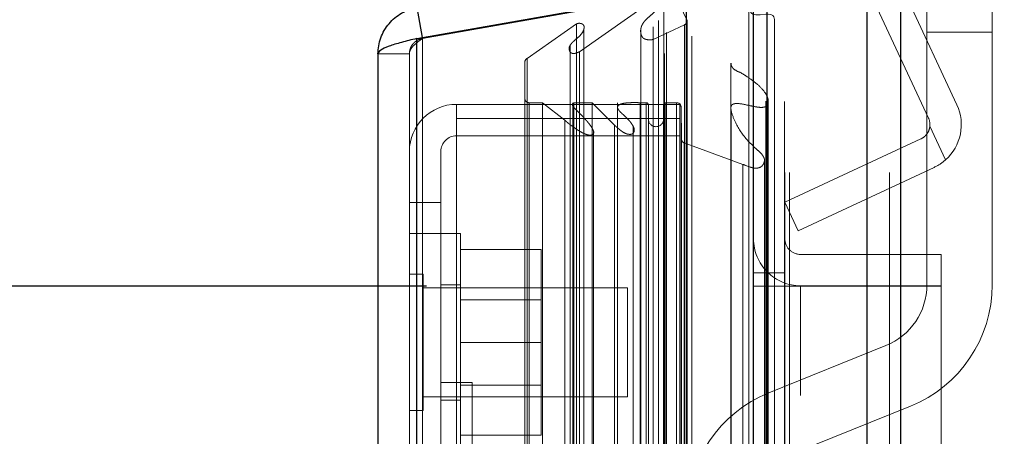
# Model space of a CAD drawing. Header units: inches. Extents: x 0.2 to 10.8, y 0.2 to 8.2.
# Tile 135 of 146: x 5.9105 to 6.0611, y 5.4279 to 5.4916. Entities that reach past the tile are written whole.
import ezdxf

# ---------------------------------------------------------------- set-up
doc = ezdxf.new("R2010")
doc.units = ezdxf.units.IN
doc.header["$MEASUREMENT"] = 0
doc.linetypes.add('HIDDEN', pattern=[0.07500000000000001, 0.05, -0.025])
doc.layers.add('DIMENSIONS', color=140, linetype='Continuous')
doc.styles.add('SLDTEXTSTYLE0', font='TXT', dxfattribs={"width": 0.7})
doc.dimstyles.new('SLDDIMSTYLE0', dxfattribs={"dimtxt": 0.0849609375, "dimasz": 0.13, "dimexe": 0, "dimexo": 0.0625, "dimgap": 0.021240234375, "dimtad": 0, "dimtih": 1, "dimtoh": 1, "dimlfac": 15, "dimrnd": 1e-09, "dimzin": 12, "dimdsep": 46, "dimtxsty": 'SLDTEXTSTYLE0', "dimsah": 1, "dimcen": 0.09, "dimadec": 0, "dimazin": 3, "dimtfac": 1, "dimtofl": 0, "dimtmove": 0, "dimatfit": 3, "dimfxl": 0, "dimfrac": 2, "dimtolj": 1, "dimtzin": 12, "dimarcsym": 0})
doc.dimstyles.new('SLDDIMSTYLE3', dxfattribs={"dimtxt": 0.0849609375, "dimasz": 0.13, "dimexe": 0, "dimexo": 0.0625, "dimgap": 0.021240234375, "dimtad": 0, "dimtih": 1, "dimtoh": 1, "dimdec": 4, "dimlfac": 15, "dimzin": 12, "dimdsep": 46, "dimtxsty": 'SLDTEXTSTYLE0', "dimsah": 1, "dimcen": 0.09, "dimadec": 0, "dimazin": 3, "dimtfac": 1, "dimtdec": 0, "dimtofl": 0, "dimtmove": 0, "dimatfit": 3, "dimfxl": 0, "dimfrac": 2, "dimtolj": 1, "dimtzin": 12, "dimarcsym": 0})

# ---------------------------------------------------------------- blocks, each defined once
blk = doc.blocks.new('_D_15')
at = {"layer": 'DIMENSIONS'}
blk.add_line((6.70151642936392, 5.889576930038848), (5.936236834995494, 5.889576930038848), dxfattribs=at)
for radius, start, end in [(0.754659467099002, 161.2396040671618, 180), (0.7546594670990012, 205.0000000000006, 223.7603959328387)]:
    blk.add_arc((6.815896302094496, 5.889576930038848), radius, start, end, dxfattribs=at)
for points in [[(6.061236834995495, 5.889576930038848), (6.092238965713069, 6.01740051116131), (6.0523843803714, 6.020808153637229)], [(6.131942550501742, 5.570644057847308), (6.179380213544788, 5.447966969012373), (6.214060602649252, 5.467898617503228)]]:
    blk.add_solid(points, dxfattribs=at)
at = {"layer": 'DIMENSIONS', "insert": (5.976598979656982, 5.774272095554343), "char_height": 0.08333333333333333, "attachment_point": 1, "style": 'SLDTEXTSTYLE0'}
blk.add_mtext('25°', dxfattribs=at)
blk = doc.blocks.new('_D_17')
at = {"layer": 'DIMENSIONS'}
for p, q in [((5.97272486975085, 5.450895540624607), (5.251643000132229, 5.450895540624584)), ((5.37664300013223, 5.450895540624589), (5.376643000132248, 4.913216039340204)), ((5.215068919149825, 4.783084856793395), (5.186538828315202, 4.783084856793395)), ((5.186538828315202, 4.783084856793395), (5.186538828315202, 4.648053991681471)), ((5.538217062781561, 4.783084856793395), (5.566747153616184, 4.783084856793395)), ((5.566747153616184, 4.783084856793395), (5.566747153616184, 4.648053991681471)), ((5.186538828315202, 4.648053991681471), (5.215068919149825, 4.648053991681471)), ((5.566747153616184, 4.648053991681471), (5.538217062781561, 4.648053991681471)), ((5.376643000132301, 3.234162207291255), (5.37664300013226, 4.494003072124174)), ((5.972724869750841, 3.234162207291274), (5.2516430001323, 3.234162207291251))]:
    blk.add_line(p, q, dxfattribs=at)
for points in [[(5.37664300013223, 5.450895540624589), (5.356643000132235, 5.320895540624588), (5.396643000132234, 5.32089554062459)], [(5.376643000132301, 3.234162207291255), (5.396643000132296, 3.364162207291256), (5.356643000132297, 3.364162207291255)]]:
    blk.add_solid(points, dxfattribs=at)
at = {"layer": 'DIMENSIONS', "char_height": 0.08333333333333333, "attachment_point": 1, "style": 'SLDTEXTSTYLE0'}
for s, insert in [('33.25', (5.215068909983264, 4.909527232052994)), ('844.6', (5.215068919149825, 4.755476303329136)), ('OPENING', (5.114605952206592, 4.601425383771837))]:
    blk.add_mtext(s, dxfattribs=dict(at, insert=insert))

msp = doc.modelspace()

# ---------------------------------------------------------------- linework, layer by layer
at = {"color": 7, "linetype": 'Continuous', "lineweight": 25}
for p, q in [((6.045185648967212, 5.52489243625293), (6.045185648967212, 3.168228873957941)), ((6.040094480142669, 3.168228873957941), (6.040094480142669, 5.523948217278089)), ((6.024833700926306, 3.168228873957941), (6.024833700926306, 5.516769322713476)), ((6.022724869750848, 3.168228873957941), (6.022724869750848, 5.516562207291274)), ((5.971265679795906, 5.488731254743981), (6.012482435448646, 5.495998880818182)), ((6.012482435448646, 3.189112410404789), (6.012482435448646, 5.495998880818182)), ((5.971265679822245, 5.493465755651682), (5.972075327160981, 5.488874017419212)), ((5.971265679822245, 3.196380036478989), (5.971265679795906, 5.488731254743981)), ((5.965315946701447, 5.48637513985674), (5.965315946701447, 3.198736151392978))]:
    msp.add_line(p, q, dxfattribs=at)
at = {"color": 7, "linetype": 'HIDDEN', "lineweight": 18}
for p, q in [((6.045185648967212, 5.52489243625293), (6.045185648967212, 3.168228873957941)), ((6.045185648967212, 3.168228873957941), (6.045185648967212, 5.524892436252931)), ((6.045185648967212, 3.168228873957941), (6.045185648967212, 5.524892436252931)), ((6.040094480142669, 3.168228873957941), (6.040094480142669, 5.523948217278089)), ((6.043488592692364, 3.168228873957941), (6.043488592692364, 5.523948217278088)), ((6.043488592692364, 3.168228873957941), (6.043488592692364, 5.523948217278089)), ((6.024833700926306, 3.168228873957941), (6.024833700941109, 5.516769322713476)), ((6.028227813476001, 3.168228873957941), (6.028227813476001, 5.516769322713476)), ((6.028227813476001, 3.168228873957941), (6.028227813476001, 5.516769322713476)), ((6.02752486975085, 3.168228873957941), (6.02752486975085, 5.516562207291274)), ((6.053820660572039, 5.478604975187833), (6.037592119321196, 5.513407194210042)), ((6.049470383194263, 5.476576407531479), (6.03324184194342, 5.511378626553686)), ((6.024630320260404, 3.179136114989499), (6.024630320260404, 5.50597517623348)), ((6.009102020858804, 3.186445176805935), (6.009102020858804, 5.498666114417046)), ((6.012542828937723, 5.4916114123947), (6.009102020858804, 5.498666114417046)), ((6.009102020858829, 3.18644517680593), (6.009102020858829, 5.49866611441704)), ((6.049226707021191, 5.489685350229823), (6.049226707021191, 5.498018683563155)), ((6.059226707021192, 5.498018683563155), (6.059226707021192, 5.489685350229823)), ((6.013315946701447, 5.496006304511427), (5.972099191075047, 5.488738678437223)), ((5.972099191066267, 5.48873125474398), (6.013315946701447, 5.495998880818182)), ((6.013315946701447, 3.189112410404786), (6.013315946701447, 5.495998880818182)), ((5.996119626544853, 5.486718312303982), (6.007391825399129, 5.494611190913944)), ((6.007391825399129, 3.190500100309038), (6.007391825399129, 5.494611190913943)), ((6.009034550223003, 5.495390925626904), (6.009034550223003, 3.189720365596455)), ((6.009442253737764, 3.189648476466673), (6.009442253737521, 5.495462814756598)), ((6.008185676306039, 3.19150400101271), (6.008185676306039, 5.493637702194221)), ((6.022026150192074, 5.494010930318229), (6.022026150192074, 3.191109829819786)), ((6.012542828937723, 3.193499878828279), (6.012542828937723, 5.4916114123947)), ((6.012564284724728, 3.193667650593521), (6.012564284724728, 5.491443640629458)), ((6.025916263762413, 3.193533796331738), (6.025916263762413, 5.491568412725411)), ((5.988106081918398, 5.485676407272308), (5.995652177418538, 5.490960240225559)), ((5.995652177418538, 3.194151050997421), (5.995652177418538, 5.490960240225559)), ((5.996797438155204, 5.490217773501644), (5.996797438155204, 5.490220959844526)), ((5.99679743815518, 3.194890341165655), (5.99679743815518, 5.490217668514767)), ((6.005473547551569, 5.489889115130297), (6.005473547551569, 5.489887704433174)), ((6.005473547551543, 5.489887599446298), (6.005473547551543, 3.195230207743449)), ((6.007367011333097, 5.488573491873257), (6.012181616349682, 5.490840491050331)), ((6.012181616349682, 3.194270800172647), (6.012181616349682, 5.490840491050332)), ((6.012181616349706, 3.194270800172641), (6.012181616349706, 5.490840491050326)), ((6.049226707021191, 5.489685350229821), (6.059226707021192, 5.489685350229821)), ((6.049226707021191, 5.489685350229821), (6.059226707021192, 5.489685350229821)), ((6.049226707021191, 5.45107528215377), (6.049226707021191, 5.489685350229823)), ((6.049226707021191, 5.489685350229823), (6.059226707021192, 5.489685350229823)), ((6.049226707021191, 5.489685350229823), (6.059226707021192, 5.489685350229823)), ((6.059226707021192, 5.489685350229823), (6.059226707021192, 5.45107528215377)), ((5.971265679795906, 5.488731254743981), (5.972099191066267, 5.48873125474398)), ((5.971265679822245, 5.488731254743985), (5.971265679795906, 3.19638003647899)), ((5.972075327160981, 5.488874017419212), (5.972099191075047, 5.488738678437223)), ((5.972099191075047, 3.196380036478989), (5.972099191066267, 5.48873125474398)), ((5.972099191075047, 5.488731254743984), (5.972099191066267, 3.19638003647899)), ((6.007367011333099, 3.19653779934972), (6.007367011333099, 5.488573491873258)), ((5.994707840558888, 5.487736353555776), (5.994707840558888, 5.487733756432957)), ((5.994707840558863, 5.487733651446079), (5.994707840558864, 3.197374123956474)), ((5.996119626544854, 3.198392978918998), (5.996119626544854, 5.486718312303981)), ((5.970115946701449, 5.486375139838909), (5.965315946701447, 5.48637513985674)), ((5.970115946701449, 5.486375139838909), (5.970115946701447, 3.198736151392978)), ((5.98775989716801, 3.200019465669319), (5.98775989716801, 5.485091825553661)), ((5.988106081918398, 3.19943488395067), (5.988106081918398, 5.485676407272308)), ((6.019276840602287, 5.484989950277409), (6.019276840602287, 5.484970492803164)), ((6.019276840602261, 5.484970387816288), (6.019276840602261, 3.200121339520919)), ((6.02497937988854, 3.205888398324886), (6.02497937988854, 5.479222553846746)), ((5.977315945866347, 5.476522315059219), (5.977315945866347, 5.478666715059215)), ((6.01144927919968, 5.478666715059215), (5.977315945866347, 5.478666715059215)), ((5.988426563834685, 3.206193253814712), (5.988426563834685, 5.478918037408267)), ((5.990452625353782, 5.478918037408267), (5.988426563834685, 5.478918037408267)), ((5.98842656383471, 3.206193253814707), (5.98842656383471, 5.478918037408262)), ((5.993899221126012, 5.476225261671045), (5.990452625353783, 5.478918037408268)), ((5.990452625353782, 3.206193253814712), (5.990452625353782, 5.478918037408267)), ((5.995110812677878, 5.478918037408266), (5.995110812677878, 5.478386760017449)), ((5.995110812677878, 5.478386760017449), (5.995110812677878, 3.206724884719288)), ((5.995280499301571, 3.206193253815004), (5.995280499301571, 5.478918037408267)), ((5.998036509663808, 5.478918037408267), (5.995280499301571, 5.478918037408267)), ((5.998036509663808, 3.206193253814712), (5.998036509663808, 5.478918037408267)), ((6.001496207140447, 5.475481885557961), (5.998036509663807, 5.478918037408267)), ((6.001934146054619, 5.478918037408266), (6.001934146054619, 5.478195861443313)), ((6.001934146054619, 5.478195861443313), (6.001934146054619, 3.206913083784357)), ((6.005373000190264, 3.206193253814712), (6.005373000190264, 5.478918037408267)), ((6.006311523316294, 5.478918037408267), (6.005373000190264, 5.478918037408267)), ((6.006311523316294, 5.478918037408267), (6.006311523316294, 3.206193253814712)), ((6.006311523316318, 3.206193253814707), (6.006311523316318, 5.478918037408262)), ((6.006644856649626, 3.206526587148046), (6.006644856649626, 5.478584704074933)), ((6.00897818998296, 5.478584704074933), (6.00897818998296, 3.206526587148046)), ((6.009311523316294, 3.206193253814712), (6.009311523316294, 5.478918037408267)), ((6.010970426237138, 5.478918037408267), (6.009311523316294, 5.478918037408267)), ((6.009311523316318, 5.478918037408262), (6.009311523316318, 3.206193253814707)), ((6.010970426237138, 3.206193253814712), (6.010970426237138, 5.478918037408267)), ((6.010970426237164, 3.206193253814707), (6.010970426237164, 5.478918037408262)), ((6.01144927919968, 5.476522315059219), (6.01144927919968, 5.478666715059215)), ((6.011644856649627, 3.20685992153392), (6.011644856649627, 5.478251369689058)), ((6.01170116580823, 5.473387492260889), (6.011644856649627, 5.478251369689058)), ((6.011644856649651, 3.206859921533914), (6.011644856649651, 5.478251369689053)), ((5.977315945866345, 5.476522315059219), (5.977315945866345, 5.420522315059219)), ((6.011449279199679, 5.476522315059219), (5.977315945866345, 5.476522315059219)), ((5.993899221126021, 3.208886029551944), (5.993899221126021, 5.476225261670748)), ((6.011449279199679, 5.476522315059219), (6.011449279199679, 3.208588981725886)), ((5.998251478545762, 5.474600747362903), (5.998251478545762, 5.474601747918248)), ((5.998251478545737, 3.210516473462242), (5.998251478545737, 5.474600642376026)), ((6.001496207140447, 3.209629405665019), (6.001496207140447, 5.475481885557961)), ((6.001496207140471, 3.209629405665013), (6.001496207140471, 5.475481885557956)), ((6.004340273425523, 3.209826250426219), (6.004340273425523, 5.47528391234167)), ((6.049683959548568, 5.475329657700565), (6.052083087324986, 5.470184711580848)), ((6.052083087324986, 5.470184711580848), (6.049683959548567, 5.475329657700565)), ((6.049683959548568, 5.475329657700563), (6.052083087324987, 5.470184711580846)), ((6.052083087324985, 5.470184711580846), (6.049683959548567, 5.475329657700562)), ((6.01144927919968, 5.473866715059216), (5.977315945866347, 5.473866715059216)), ((6.01170116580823, 3.21172379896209), (6.01170116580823, 5.473387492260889)), ((6.011701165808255, 3.211723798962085), (6.011701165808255, 5.473387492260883)), ((6.027524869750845, 5.463694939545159), (6.048309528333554, 5.473386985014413)), ((6.012138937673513, 3.212342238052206), (6.012138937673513, 5.472769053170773)), ((6.021092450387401, 5.469496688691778), (6.012138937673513, 5.472769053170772)), ((6.012138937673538, 3.2123422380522), (6.012138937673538, 5.472769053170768)), ((5.974915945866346, 5.471466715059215), (5.974915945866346, 5.463666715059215)), ((6.024399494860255, 5.470094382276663), (6.024399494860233, 5.470120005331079)), ((6.024399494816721, 3.214991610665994), (6.024399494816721, 5.470091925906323)), ((6.021092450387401, 3.2156146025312), (6.021092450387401, 5.469496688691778)), ((6.050338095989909, 5.469036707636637), (6.029553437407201, 5.459344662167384)), ((5.974915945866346, 5.463666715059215), (5.970115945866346, 5.463666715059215)), ((5.974915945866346, 5.463666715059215), (5.974915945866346, 5.420522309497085)), ((6.029553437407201, 5.459344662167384), (6.027524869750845, 5.463694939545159)), ((5.974915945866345, 5.458933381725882), (5.970115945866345, 5.458933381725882)), ((5.977915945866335, 5.458933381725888), (5.974915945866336, 5.458933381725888)), ((5.977915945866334, 5.442266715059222), (5.977915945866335, 5.458933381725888)), ((5.977915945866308, 5.456466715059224), (5.990249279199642, 5.456466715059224)), ((5.990249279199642, 5.442266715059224), (5.990249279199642, 5.456466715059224)), ((6.051391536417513, 5.455723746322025), (6.029924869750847, 5.455723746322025)), ((6.051391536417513, 5.455723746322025), (6.051391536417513, 5.450923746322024)), ((5.972199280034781, 5.452683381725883), (5.970115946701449, 5.452683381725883)), ((5.972199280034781, 5.442266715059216), (5.972199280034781, 5.452683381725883)), ((6.02752486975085, 5.452895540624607), (6.022724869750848, 5.452895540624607)), ((6.003449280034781, 5.45060004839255), (5.972199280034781, 5.45060004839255)), ((5.977915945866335, 5.451100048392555), (5.974915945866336, 5.451100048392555)), ((6.003449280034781, 5.442266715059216), (6.003449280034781, 5.45060004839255)), ((6.022724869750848, 5.450895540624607), (6.02752486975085, 5.450895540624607)), ((6.02752486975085, 5.450895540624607), (6.029924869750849, 5.450895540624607)), ((6.051391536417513, 5.450923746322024), (6.029924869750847, 5.450923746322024)), ((6.029924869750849, 3.234162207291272), (6.029924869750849, 5.450895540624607)), ((6.029924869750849, 3.234162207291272), (6.029924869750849, 5.450895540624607)), ((6.051391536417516, 5.450895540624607), (6.029924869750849, 5.450895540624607)), ((6.029924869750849, 3.234162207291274), (6.029924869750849, 5.450895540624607)), ((6.029924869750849, 3.234162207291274), (6.029924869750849, 5.450895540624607)), ((6.051391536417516, 5.19712887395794), (6.051391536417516, 5.450895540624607)), ((5.990249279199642, 5.448796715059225), (5.977915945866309, 5.448796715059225)), ((5.972199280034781, 5.431850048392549), (5.972199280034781, 5.442266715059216)), ((5.977915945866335, 5.425600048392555), (5.977915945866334, 5.442266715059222)), ((5.977915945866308, 5.442266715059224), (5.990249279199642, 5.442266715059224)), ((5.990249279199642, 5.428066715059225), (5.990249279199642, 5.442266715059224)), ((6.003449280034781, 5.433933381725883), (6.003449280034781, 5.442266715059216)), ((6.025061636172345, 5.434559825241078), (6.042975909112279, 5.44180471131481)), ((5.979715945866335, 5.436153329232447), (5.974915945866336, 5.436153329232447)), ((5.977915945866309, 5.435736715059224), (5.990249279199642, 5.435736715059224)), ((5.979715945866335, 5.436153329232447), (5.979715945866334, 5.391019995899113)), ((5.972199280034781, 5.433933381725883), (6.003449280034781, 5.433933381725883)), ((5.974915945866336, 5.433433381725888), (5.977915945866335, 5.433433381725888)), ((6.046725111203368, 5.432534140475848), (6.028810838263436, 5.425289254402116)), ((5.970115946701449, 5.431850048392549), (5.972199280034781, 5.431850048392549)), ((5.977915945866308, 5.428066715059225), (5.990249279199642, 5.428066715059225))]:
    msp.add_line(p, q, dxfattribs=at)
at = {"color": 7, "linetype": 'HIDDEN', "lineweight": 18, "flags": 128}
for points in [[(6.024630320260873, 5.50597517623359), (6.025997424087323, 5.506499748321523), (6.026930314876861, 5.506717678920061), (6.027120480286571, 5.506717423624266), (6.027208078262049, 5.506703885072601), (6.027285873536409, 5.506678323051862), (6.027350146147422, 5.5066384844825), (6.027400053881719, 5.506584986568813), (6.027460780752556, 5.506447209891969), (6.027439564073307, 5.506029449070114), (6.02657349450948, 5.504089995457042), (6.0254654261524, 5.502479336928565), (6.02466023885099, 5.501625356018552), (6.023818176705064, 5.500709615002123), (6.023123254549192, 5.499683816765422), (6.022705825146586, 5.498618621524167), (6.022499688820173, 5.497690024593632), (6.022319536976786, 5.496502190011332), (6.022085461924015, 5.494928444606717), (6.022117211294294, 5.493195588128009), (6.022329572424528, 5.492731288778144), (6.022481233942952, 5.49258125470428), (6.022639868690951, 5.492480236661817), (6.02283232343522, 5.492400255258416), (6.023086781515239, 5.492346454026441), (6.023398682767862, 5.492336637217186), (6.023757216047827, 5.49235845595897), (6.024621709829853, 5.492434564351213), (6.024850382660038, 5.49244596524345), (6.024912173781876, 5.492446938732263), (6.024929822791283, 5.492446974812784), (6.024935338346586, 5.492446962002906), (6.024937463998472, 5.4924469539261), (6.024938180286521, 5.492446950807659), (6.024938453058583, 5.492446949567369), (6.024938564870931, 5.492446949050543), (6.024938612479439, 5.492446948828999), (6.024938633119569, 5.492446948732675), (6.024938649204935, 5.492446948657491), (6.025255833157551, 5.492419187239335), (6.025492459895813, 5.492347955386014), (6.025685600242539, 5.492237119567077), (6.025843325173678, 5.492041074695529), (6.025917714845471, 5.491641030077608), (6.025907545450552, 5.491568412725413)], [(6.027436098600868, 3.179087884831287), (6.027436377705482, 4.319024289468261), (6.027436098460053, 5.506019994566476)], [(6.027436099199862, 3.179090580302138), (6.027436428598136, 4.333343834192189), (6.027436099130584, 5.506020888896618)], [(6.025916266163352, 3.193524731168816), (6.025916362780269, 4.366719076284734), (6.025916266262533, 5.491588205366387)], [(6.024979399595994, 3.205902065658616), (6.024979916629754, 4.295488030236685), (6.024979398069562, 5.479223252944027)], [(6.019286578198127, 5.477858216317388), (6.019286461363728, 4.351752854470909), (6.019286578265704, 3.207251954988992)], [(6.019286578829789, 5.477860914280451), (6.019286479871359, 4.366084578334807), (6.01928657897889, 3.207251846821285)]]:
    msp.add_lwpolyline(points, dxfattribs=at)
at = {"color": 7, "linetype": 'HIDDEN', "lineweight": 18}
for centre, radius, start, end in [((6.011897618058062, 5.491443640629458), 0.0006666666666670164, 295.2138142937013, 14.57562494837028), ((5.988426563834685, 5.485091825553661), 0.000666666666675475, 118.7326247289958, 180), ((5.988426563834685, 5.479584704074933), 0.0006666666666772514, 180, 270.0000000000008), ((5.977315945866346, 5.471466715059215), 0.007200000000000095, 90, 180), ((6.006311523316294, 5.478584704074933), 0.0003333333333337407, 0, 90), ((6.009311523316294, 5.478584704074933), 0.0003333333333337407, 90, 180), ((6.010970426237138, 5.478243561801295), 0.0006744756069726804, 0.663284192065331, 90), ((6.047295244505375, 5.475562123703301), 0.007200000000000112, 311.6806506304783, 24.99999999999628), ((6.007811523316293, 5.476418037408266), 0.001166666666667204, 180, 0), ((6.047295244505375, 5.475562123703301), 0.002400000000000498, 354.4415682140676, 25.00000000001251), ((5.977315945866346, 5.471466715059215), 0.002400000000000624, 90, 180), ((6.012367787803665, 5.473395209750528), 0.0006666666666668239, 180.6632841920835, 249.9234572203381), ((6.029924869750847, 5.458123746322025), 0.007200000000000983, 180, 270.0000000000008), ((6.029924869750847, 5.458123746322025), 0.002400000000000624, 180, 270.0000000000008), ((6.03922670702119, 5.45107528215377), 0.01000000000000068, 292.0193813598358, 0), ((6.03922670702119, 5.45107528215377), 0.02000000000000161, 292.0193813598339, 0), ((6.032560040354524, 5.416018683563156), 0.0200000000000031, 112.0193813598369, 180)]:
    msp.add_arc(centre, radius, start, end, dxfattribs=at)
for points, knots in [([(6.007391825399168, 5.49461119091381), (6.007420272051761, 5.494618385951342), (6.007478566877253, 5.494633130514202), (6.007575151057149, 5.494637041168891), (6.007676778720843, 5.494626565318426), (6.00778186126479, 5.49460005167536), (6.007886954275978, 5.494558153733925), (6.007988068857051, 5.494501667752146), (6.008080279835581, 5.494432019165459), (6.008164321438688, 5.494344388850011), (6.008251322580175, 5.494210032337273), (6.008328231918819, 5.493910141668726), (6.008146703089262, 5.493502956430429), (6.007788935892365, 5.493021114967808), (6.00730713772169, 5.492529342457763), (6.006719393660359, 5.492026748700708), (6.006244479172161, 5.491600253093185), (6.005936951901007, 5.491221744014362), (6.005739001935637, 5.490913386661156), (6.005568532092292, 5.490538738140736), (6.005463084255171, 5.490095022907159), (6.005468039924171, 5.489626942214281), (6.005569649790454, 5.48918911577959), (6.005757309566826, 5.48888332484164), (6.005996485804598, 5.488694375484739), (6.006288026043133, 5.488586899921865), (6.00662260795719, 5.488536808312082), (6.006991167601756, 5.488529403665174), (6.007240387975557, 5.488558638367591), (6.007367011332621, 5.488573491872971)], [0, 0, 0, 0, 0.008015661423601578, 0.01642624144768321, 0.02548130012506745, 0.03532265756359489, 0.04596838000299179, 0.05731829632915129, 0.069186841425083, 0.08154973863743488, 0.09716460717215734, 0.1262066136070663, 0.1938647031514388, 0.2508569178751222, 0.3344528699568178, 0.4187957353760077, 0.5010146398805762, 0.5361129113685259, 0.5786151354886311, 0.6281782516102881, 0.6848127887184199, 0.7500089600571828, 0.8064906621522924, 0.847752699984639, 0.8748195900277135, 0.902265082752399, 0.9327237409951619, 0.9658184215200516, 1, 1, 1, 1]), ([(5.995652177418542, 5.490960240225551), (5.995684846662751, 5.490977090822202), (5.99575049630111, 5.491010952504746), (5.995865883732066, 5.49104280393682), (5.995988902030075, 5.49106040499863), (5.996117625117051, 5.491062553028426), (5.996247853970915, 5.491049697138), (5.996375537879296, 5.49102181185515), (5.996496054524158, 5.490978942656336), (5.996604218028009, 5.490921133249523), (5.996714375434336, 5.490831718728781), (5.99680914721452, 5.490673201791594), (5.996833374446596, 5.490462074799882), (5.996811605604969, 5.490239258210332), (5.996706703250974, 5.489856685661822), (5.996352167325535, 5.489263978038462), (5.99571513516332, 5.488737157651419), (5.995190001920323, 5.488291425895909), (5.994853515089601, 5.487947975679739), (5.994596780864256, 5.487573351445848), (5.994485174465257, 5.487172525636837), (5.994591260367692, 5.486811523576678), (5.994797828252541, 5.486558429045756), (5.995007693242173, 5.486447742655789), (5.995217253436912, 5.48642697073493), (5.995430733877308, 5.486456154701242), (5.995645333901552, 5.486517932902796), (5.995876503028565, 5.486609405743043), (5.996027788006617, 5.486677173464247), (5.996119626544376, 5.486718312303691)], [0, 0, 0, 0, 0.0128687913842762, 0.02586014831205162, 0.03915414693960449, 0.0528097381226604, 0.06678895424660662, 0.08099193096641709, 0.0953006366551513, 0.1096358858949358, 0.1240351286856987, 0.1483514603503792, 0.1869717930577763, 0.2169893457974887, 0.2495702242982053, 0.3631535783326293, 0.4986136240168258, 0.5635885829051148, 0.6272607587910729, 0.6891535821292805, 0.748188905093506, 0.8066944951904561, 0.8499554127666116, 0.8739836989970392, 0.8919318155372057, 0.9150774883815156, 0.9430074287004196, 0.9654022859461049, 1, 1, 1, 1]), ([(5.972099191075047, 5.488738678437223), (5.972021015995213, 5.488722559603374), (5.971864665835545, 5.488690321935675), (5.971637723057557, 5.488612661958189), (5.971419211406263, 5.48851445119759), (5.971211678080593, 5.488394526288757), (5.971017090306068, 5.488254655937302), (5.970837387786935, 5.488096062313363), (5.970633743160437, 5.487876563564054), (5.970426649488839, 5.487581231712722), (5.970250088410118, 5.487200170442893), (5.9701371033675, 5.486794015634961), (5.970122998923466, 5.486514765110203), (5.970115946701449, 5.486375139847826)], [0, 0, 0, 0, 0.07144899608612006, 0.1428979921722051, 0.2143469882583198, 0.2857959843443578, 0.3572449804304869, 0.4286939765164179, 0.5001429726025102, 0.6251072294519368, 0.750071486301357, 0.875035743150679, 1, 1, 1, 1]), ([(5.970115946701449, 5.486375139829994), (5.97011824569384, 5.486431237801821), (5.970122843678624, 5.486543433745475), (5.970159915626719, 5.486711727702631), (5.970218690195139, 5.486880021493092), (5.970300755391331, 5.487048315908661), (5.970404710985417, 5.487216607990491), (5.970529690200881, 5.487384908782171), (5.970710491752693, 5.487595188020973), (5.970965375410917, 5.487847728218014), (5.971309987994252, 5.488142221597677), (5.971690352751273, 5.488436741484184), (5.971962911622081, 5.488633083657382), (5.972099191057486, 5.48873125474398)], [0, 0, 0, 0, 0.0714489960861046, 0.1428979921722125, 0.2143469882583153, 0.2857959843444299, 0.3572449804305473, 0.4286939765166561, 0.5001429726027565, 0.6251072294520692, 0.7500714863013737, 0.8750357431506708, 1, 1, 1, 1]), ([(6.019313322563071, 5.484970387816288), (6.019302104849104, 5.484915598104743), (6.019262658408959, 5.484722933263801), (6.019383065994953, 5.484477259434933), (6.019506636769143, 5.48427876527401), (6.019850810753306, 5.483879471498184), (6.020754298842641, 5.483557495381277), (6.021962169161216, 5.482758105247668), (6.023298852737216, 5.481804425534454), (6.024392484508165, 5.480691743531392), (6.024893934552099, 5.479767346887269), (6.024987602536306, 5.479250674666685), (6.024986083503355, 5.478947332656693), (6.024943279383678, 5.478725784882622), (6.024828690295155, 5.47849386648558), (6.024624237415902, 5.478330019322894), (6.024401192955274, 5.478254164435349), (6.024115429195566, 5.478200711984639), (6.023710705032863, 5.478196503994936), (6.022837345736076, 5.478309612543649), (6.021707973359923, 5.47856985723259), (6.020612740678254, 5.478809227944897), (6.019964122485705, 5.478793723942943), (6.019701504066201, 5.4787371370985), (6.019548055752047, 5.478675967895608), (6.019430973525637, 5.478586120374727), (6.019324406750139, 5.47845089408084), (6.01923535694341, 5.478163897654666), (6.019360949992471, 5.477336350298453), (6.020030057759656, 5.475630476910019), (6.021307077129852, 5.473554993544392), (6.022963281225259, 5.472028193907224), (6.023885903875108, 5.471189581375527), (6.024262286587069, 5.470675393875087), (6.024419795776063, 5.470263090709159), (6.02438086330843, 5.469830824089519), (6.024197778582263, 5.469448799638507), (6.023960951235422, 5.469166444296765), (6.023666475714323, 5.46900854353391), (6.023422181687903, 5.468933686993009), (6.023160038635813, 5.468902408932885), (6.022804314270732, 5.468919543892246), (6.022087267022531, 5.469089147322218), (6.021512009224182, 5.469324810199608), (6.021092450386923, 5.469496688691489)], [0, 0, 0, 0, 0.006632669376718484, 0.0233233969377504, 0.03004153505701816, 0.03514021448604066, 0.07772793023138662, 0.1148159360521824, 0.1772146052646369, 0.2414530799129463, 0.2778537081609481, 0.2971515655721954, 0.3042063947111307, 0.3147605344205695, 0.3244711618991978, 0.3329586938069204, 0.3406666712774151, 0.3458150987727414, 0.3582140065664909, 0.375130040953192, 0.4220636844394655, 0.4605871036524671, 0.4724123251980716, 0.4772307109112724, 0.483973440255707, 0.4879201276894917, 0.492279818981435, 0.5024709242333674, 0.5214887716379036, 0.5940529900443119, 0.7162781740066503, 0.7932016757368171, 0.8291231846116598, 0.8461661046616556, 0.8627345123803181, 0.8794013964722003, 0.8969626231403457, 0.9128800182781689, 0.9203642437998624, 0.9279208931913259, 0.9354348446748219, 0.9430115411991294, 0.9584360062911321, 1, 1, 1, 1]), ([(5.995280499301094, 5.478918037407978), (5.995264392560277, 5.478910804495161), (5.99522135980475, 5.4788914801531), (5.995152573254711, 5.478848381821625), (5.995073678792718, 5.478777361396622), (5.995013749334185, 5.478666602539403), (5.995033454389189, 5.478517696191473), (5.99511328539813, 5.478370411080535), (5.995291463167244, 5.478130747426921), (5.99560247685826, 5.477849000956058), (5.995979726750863, 5.477461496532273), (5.996366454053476, 5.477070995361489), (5.996744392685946, 5.476676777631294), (5.997122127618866, 5.476261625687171), (5.997496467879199, 5.475824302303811), (5.997857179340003, 5.475362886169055), (5.998113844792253, 5.47495846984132), (5.998258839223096, 5.47461929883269), (5.99832693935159, 5.474353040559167), (5.998244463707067, 5.474144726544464), (5.998103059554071, 5.474031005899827), (5.997966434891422, 5.473980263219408), (5.997797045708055, 5.473960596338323), (5.997603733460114, 5.473966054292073), (5.997395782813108, 5.473997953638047), (5.997131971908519, 5.474071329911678), (5.996803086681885, 5.474208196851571), (5.996395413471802, 5.47441401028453), (5.995938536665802, 5.474685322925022), (5.995492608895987, 5.474982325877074), (5.995083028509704, 5.475277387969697), (5.994730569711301, 5.475535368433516), (5.994415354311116, 5.475776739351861), (5.994138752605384, 5.476003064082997), (5.99397622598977, 5.476153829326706), (5.993899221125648, 5.476225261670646)], [0, 0, 0, 0, 0.00439356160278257, 0.01173838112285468, 0.02163481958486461, 0.03350566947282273, 0.04779306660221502, 0.06568677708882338, 0.0827174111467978, 0.1309393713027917, 0.1816873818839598, 0.232167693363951, 0.2822821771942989, 0.331964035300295, 0.3859283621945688, 0.4419290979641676, 0.4994657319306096, 0.5270850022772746, 0.55441870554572, 0.5825390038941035, 0.5921652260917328, 0.6028740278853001, 0.6156206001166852, 0.6301815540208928, 0.6459191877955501, 0.663030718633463, 0.6933290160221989, 0.7305967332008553, 0.7749517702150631, 0.826605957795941, 0.8674982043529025, 0.9053336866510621, 0.940053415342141, 0.9715973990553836, 1, 1, 1, 1]), ([(6.005373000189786, 5.478918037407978), (6.00513149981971, 5.478924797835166), (6.004680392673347, 5.478937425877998), (6.004050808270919, 5.478930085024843), (6.003516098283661, 5.478905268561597), (6.003050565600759, 5.478858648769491), (6.002643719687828, 5.478783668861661), (6.0022935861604, 5.478672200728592), (6.002070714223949, 5.478517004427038), (6.001941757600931, 5.478333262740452), (6.001920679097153, 5.478129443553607), (6.002034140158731, 5.477916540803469), (6.002242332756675, 5.47762384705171), (6.002612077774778, 5.477266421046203), (6.003090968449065, 5.476838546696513), (6.003494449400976, 5.476434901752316), (6.003827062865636, 5.476065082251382), (6.004094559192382, 5.475719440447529), (6.004338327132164, 5.475317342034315), (6.004500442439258, 5.474949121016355), (6.004506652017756, 5.474622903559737), (6.004450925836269, 5.474421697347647), (6.004350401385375, 5.474261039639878), (6.004203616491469, 5.474140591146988), (6.003959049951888, 5.474070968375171), (6.003613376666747, 5.47408326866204), (6.003200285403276, 5.474187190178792), (6.002825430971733, 5.474384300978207), (6.002490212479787, 5.474621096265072), (6.002159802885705, 5.474872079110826), (6.001824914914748, 5.475162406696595), (6.001608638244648, 5.475372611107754), (6.001496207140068, 5.475481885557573)], [0, 0, 0, 0, 0.05196159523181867, 0.09706091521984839, 0.1353186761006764, 0.1671159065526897, 0.1979920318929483, 0.2256176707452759, 0.2492849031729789, 0.2626017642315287, 0.2884785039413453, 0.3076344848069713, 0.33105043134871, 0.3875519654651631, 0.4441018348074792, 0.4992353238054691, 0.5342989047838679, 0.57436926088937, 0.6192489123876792, 0.6687661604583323, 0.691963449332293, 0.7161595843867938, 0.7318433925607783, 0.7464290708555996, 0.7616257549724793, 0.7869110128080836, 0.818973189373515, 0.8545526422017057, 0.8862573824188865, 0.9210874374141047, 0.9589774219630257, 1, 1, 1, 1]), ([(6.048309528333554, 5.473386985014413), (6.048499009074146, 5.473475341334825), (6.048673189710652, 5.473586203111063), (6.04899166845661, 5.473851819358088), (6.049134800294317, 5.474006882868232), (6.049373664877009, 5.474344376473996), (6.049472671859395, 5.474531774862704), (6.049616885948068, 5.47491963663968), (6.04966363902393, 5.475120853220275), (6.049683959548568, 5.475329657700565)], [0, 0, 0, 0, 0.25, 0.25, 0.5, 0.5, 0.75, 0.75, 1, 1, 1, 1])]:
    msp.add_open_spline(points, degree=3, knots=knots, dxfattribs=at)
at = {"color": 7, "linetype": 'Continuous', "lineweight": 25}
for points in [[(5.965315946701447, 5.486375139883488), (5.965315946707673, 5.487212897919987), (5.965463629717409, 5.488050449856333), (5.966036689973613, 5.489624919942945), (5.966461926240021, 5.490361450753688), (5.967538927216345, 5.491644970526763), (5.968190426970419, 5.492191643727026), (5.969641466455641, 5.49302940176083), (5.970440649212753, 5.493320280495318), (5.971265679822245, 5.493465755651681)], [(5.971265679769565, 5.48873125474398), (5.970440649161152, 5.488534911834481), (5.969641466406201, 5.488338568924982), (5.968190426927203, 5.487945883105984), (5.967538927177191, 5.487749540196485), (5.966461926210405, 5.487356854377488), (5.966036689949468, 5.487160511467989), (5.965463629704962, 5.48676782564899), (5.965315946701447, 5.486571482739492), (5.965315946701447, 5.486375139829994)]]:
    msp.add_open_spline(points, degree=3, knots=[0, 0, 0, 0, 0.25, 0.25, 0.5, 0.5, 0.75, 0.75, 1, 1, 1, 1], dxfattribs=at)
at = {"color": 7, "linetype": 'HIDDEN', "lineweight": 18}
msp.add_open_spline([(6.052083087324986, 5.470184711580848), (6.051556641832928, 5.469715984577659), (6.050974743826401, 5.469333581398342), (6.050338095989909, 5.469036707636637)], degree=3, dxfattribs=at)

# ---------------------------------------------------------------- dimensions: what is measured, and where the dimension line sits
at = {"layer": 'DIMENSIONS'}
dim = msp.add_angular_dim_2l(base=(6.071327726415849, 6.012575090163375), line1=((6.751516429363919, 5.889576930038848), (6.815896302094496, 5.889576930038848)), line2=((6.039775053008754, 5.527665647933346), (6.815896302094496, 5.889576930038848)), dimstyle='SLDDIMSTYLE3', dxfattribs=at)
dim.commit()
dim.dimension.update_dxf_attribs({"geometry": '_D_15', "text_midpoint": (6.077370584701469, 5.734365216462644), "dimtype": 162})
dim = msp.add_linear_dim(base=(5.376643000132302, 3.234162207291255), p1=(6.02272486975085, 5.45089554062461), p2=(6.022724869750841, 3.234162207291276), angle=90.0000000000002, text='<>\\POPENING', dimstyle='SLDDIMSTYLE0', dxfattribs=at)
dim.commit()
dim.dimension.update_dxf_attribs({"geometry": '_D_17', "text_midpoint": (5.376643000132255, 4.703609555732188), "dimtype": 160})

doc.saveas('drawing.dxf')
